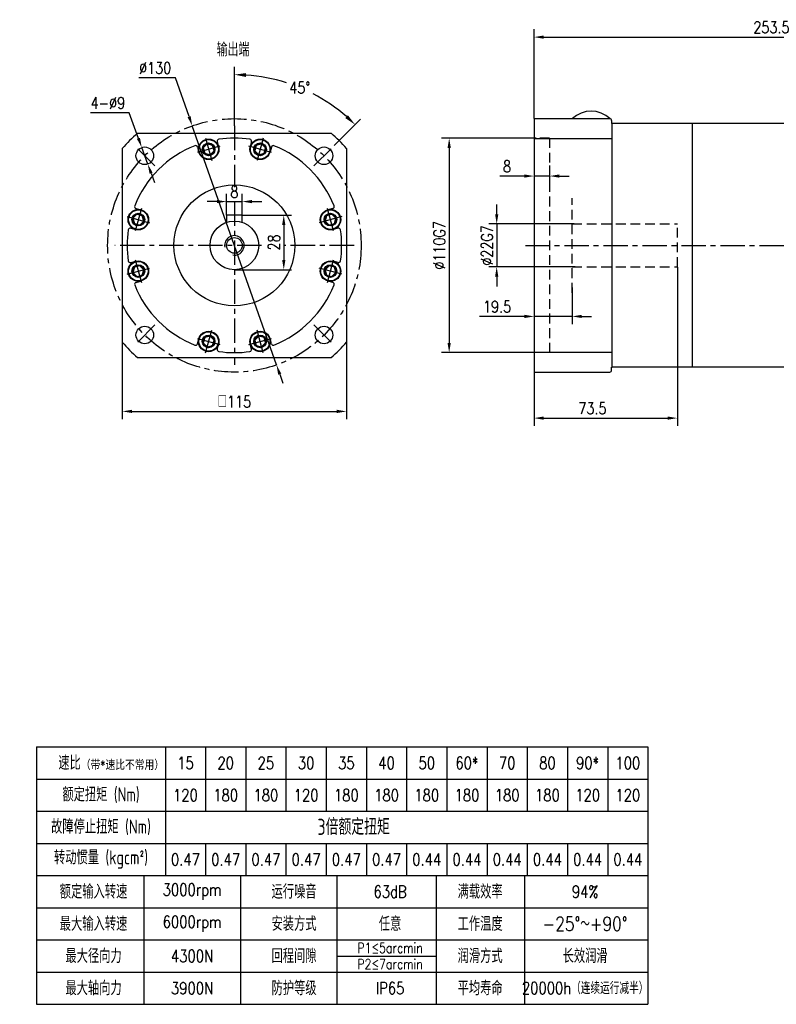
# Model space of a CAD drawing. Header units: inches. Extents: x 41 to 818, y 10 to 525.
# Tile 1 of 3: x 41 to 429, y 10 to 515. Entities that reach past the tile are written whole.
import ezdxf

# ---------------------------------------------------------------- set-up
doc = ezdxf.new("R2010")
doc.units = ezdxf.units.IN
doc.header["$LTSCALE"] = 20
doc.header["$MEASUREMENT"] = 0
doc.linetypes.add('CENTER', pattern=[2, 1.25, -0.25, 0.25, -0.25])
doc.linetypes.add('HIDDEN', pattern=[0.375, 0.25, -0.125])
for name, color, linetype in [('1轮廓实线层', 7, 'Continuous'), ('2细线层', 4, 'Continuous'), ('3中心线层', 1, 'CENTER'), ('4虚线层', 6, 'HIDDEN'), ('6文字层', 3, 'Continuous'), ('7标注层', 4, 'Continuous')]:
    doc.layers.add(name, color=color, linetype=linetype)
doc.styles.add('PC_TEXTSTYLE', font='isocp.shx', dxfattribs={"width": 0.8, "bigfont": 'HZFS.SHX'})
doc.styles.add('TH_GBDIM', font='romans.shx', dxfattribs={"width": 0.8, "bigfont": 'gbcbig.shx'})
doc.dimstyles.new('直径标注A3', dxfattribs={"dimscale": 2, "dimtxt": 3.5, "dimasz": 3, "dimexe": 2, "dimexo": 0.0625, "dimgap": 1, "dimtad": 1, "dimtih": 1, "dimtoh": 1, "dimdsep": 46, "dimtxsty": 'PC_TEXTSTYLE', "dimsah": 1, "dimcen": 0.09, "dimclrt": 3, "dimadec": 0, "dimazin": 0, "dimtfac": 0.7, "dimtmove": 0, "dimatfit": 0, "dimfxl": 1, "dimtzin": 0, "dimarcsym": 0})
doc.dimstyles.new('线性标注', dxfattribs={"dimscale": 2, "dimtxt": 2.5, "dimasz": 3, "dimexe": 2, "dimexo": 0, "dimgap": 1, "dimtad": 1, "dimdsep": 46, "dimtxsty": 'PC_TEXTSTYLE', "dimsah": 1, "dimcen": 0.09, "dimclrt": 3, "dimadec": 0, "dimazin": 0, "dimtfac": 0.7, "dimtix": 1, "dimtmove": 0, "dimatfit": 0, "dimfxl": 1, "dimtzin": 0, "dimarcsym": 0})
doc.dimstyles.new('角度标注', dxfattribs={"dimscale": 2, "dimtxt": 3.5, "dimasz": 3, "dimexe": 2, "dimexo": 0, "dimgap": 1, "dimtad": 1, "dimtih": 1, "dimtoh": 1, "dimdsep": 46, "dimtxsty": 'PC_TEXTSTYLE', "dimsah": 1, "dimcen": 0.09, "dimclrd": 4, "dimclrt": 3, "dimadec": 0, "dimazin": 0, "dimtfac": 0.7, "dimtmove": 0, "dimatfit": 0, "dimfxl": 1, "dimtzin": 0, "dimarcsym": 0})

# ---------------------------------------------------------------- blocks, each defined once
blk = doc.blocks.new('*D22')
at = {"layer": '7标注层', "color": 0, "lineweight": -2, "transparency": 16777216}
for p, q in [((378.59, 387.96), (378.59, 306.64)), ((305.09, 334.21), (305.09, 306.64)), ((310.09, 310.64), (373.59, 310.64))]:
    blk.add_line(p, q, dxfattribs=at)
at = {"layer": '7标注层', "color": 0, "transparency": 16777216}
for points in [[(310.09, 311.47), (310.09, 309.8), (305.09, 310.64)], [(373.59, 311.47), (373.59, 309.8), (378.59, 310.64)]]:
    blk.add_solid(points, dxfattribs=at)
at = {"layer": 'Defpoints', "color": 0, "transparency": 16777216}
for p in [(378.59, 387.96), (305.09, 334.21), (378.59, 310.64)]:
    blk.add_point(p, dxfattribs=at)
at = {"layer": '7标注层', "color": 3, "transparency": 16777216, "insert": (335.05, 315.64), "char_height": 6, "attachment_point": 5, "style": 'TH_GBDIM'}
blk.add_mtext('73.5', dxfattribs=at)
blk = doc.blocks.new('*D23')
at = {"layer": '7标注层', "color": 0, "lineweight": -2, "transparency": 16777216}
for p, q in [((285.94, 415.21), (285.94, 420.21)), ((325.59, 410.21), (281.94, 410.21)), ((285.94, 410.21), (285.94, 388.21)), ((326.2, 388.21), (281.94, 388.21)), ((285.94, 383.21), (285.94, 378.21))]:
    blk.add_line(p, q, dxfattribs=at)
at = {"layer": '7标注层', "color": 0, "transparency": 16777216}
for points in [[(285.11, 415.21), (286.78, 415.21), (285.94, 410.21)], [(285.11, 383.21), (286.78, 383.21), (285.94, 388.21)]]:
    blk.add_solid(points, dxfattribs=at)
at = {"layer": 'Defpoints', "color": 0, "transparency": 16777216}
for p in [(325.59, 410.21), (285.94, 388.21), (326.2, 388.21)]:
    blk.add_point(p, dxfattribs=at)
at = {"layer": '7标注层', "color": 3, "transparency": 16777216, "insert": (280.94, 399.21), "char_height": 6, "attachment_point": 5, "rotation": 90, "style": 'TH_GBDIM'}
blk.add_mtext('\\A1;%%c22G7', dxfattribs=at)
blk = doc.blocks.new('*D24')
at = {"layer": '7标注层', "color": 0, "lineweight": -2, "transparency": 16777216}
for p, q in [((306.1, 454.21), (257.56, 454.21)), ((261.56, 449.21), (261.56, 349.21)), ((306.09, 344.21), (257.56, 344.21))]:
    blk.add_line(p, q, dxfattribs=at)
at = {"layer": '7标注层', "color": 0, "transparency": 16777216}
for points in [[(260.73, 449.21), (262.39, 449.21), (261.56, 454.21)], [(260.73, 349.21), (262.39, 349.21), (261.56, 344.21)]]:
    blk.add_solid(points, dxfattribs=at)
at = {"layer": 'Defpoints', "color": 0, "transparency": 16777216}
for p in [(306.1, 454.21), (261.56, 344.21), (306.09, 344.21)]:
    blk.add_point(p, dxfattribs=at)
at = {"layer": '7标注层', "color": 3, "transparency": 16777216, "insert": (256.56, 399.21), "char_height": 6, "attachment_point": 5, "rotation": 90, "style": 'TH_GBDIM'}
blk.add_mtext('\\A1;%%c110G7', dxfattribs=at)
blk = doc.blocks.new('*D25')
at = {"layer": '7标注层', "color": 0, "lineweight": -2, "transparency": 16777216}
for p, q in [((305.09, 440.25), (305.09, 430.77)), ((313.09, 440.25), (313.09, 430.77)), ((300.09, 434.77), (287.62, 434.77)), ((313.09, 434.77), (305.09, 434.77)), ((318.09, 434.77), (323.09, 434.77))]:
    blk.add_line(p, q, dxfattribs=at)
at = {"layer": '7标注层', "color": 0, "transparency": 16777216}
for points in [[(300.09, 435.6), (300.09, 433.93), (305.09, 434.77)], [(318.09, 435.6), (318.09, 433.93), (313.09, 434.77)]]:
    blk.add_solid(points, dxfattribs=at)
at = {"layer": 'Defpoints', "color": 0, "transparency": 16777216}
for p in [(305.09, 440.25), (313.09, 440.25), (313.09, 434.77)]:
    blk.add_point(p, dxfattribs=at)
at = {"layer": '7标注层', "color": 3, "transparency": 16777216, "insert": (291.22, 439.77), "char_height": 6, "attachment_point": 5, "style": 'TH_GBDIM'}
blk.add_mtext('8', dxfattribs=at)
blk = doc.blocks.new('*D26')
at = {"layer": '7标注层', "color": 0, "lineweight": -2, "transparency": 16777216}
for p, q in [((305.09, 464.21), (305.09, 510.02)), ((558.59, 410.71), (558.59, 510.02)), ((310.09, 506.02), (553.59, 506.02))]:
    blk.add_line(p, q, dxfattribs=at)
at = {"layer": '7标注层', "color": 0, "transparency": 16777216}
for points in [[(310.09, 506.86), (310.09, 505.19), (305.09, 506.02)], [(553.59, 506.86), (553.59, 505.19), (558.59, 506.02)]]:
    blk.add_solid(points, dxfattribs=at)
at = {"layer": 'Defpoints', "color": 0, "transparency": 16777216}
for p in [(558.59, 506.02), (305.09, 464.21), (558.59, 410.71)]:
    blk.add_point(p, dxfattribs=at)
at = {"layer": '7标注层', "color": 3, "transparency": 16777216, "insert": (426.81, 511.02), "char_height": 6, "attachment_point": 5, "style": 'TH_GBDIM'}
blk.add_mtext('253.5', dxfattribs=at)
blk = doc.blocks.new('*D84')
at = {"layer": '7标注层', "color": 0, "lineweight": -2, "transparency": 16777216}
for p, q in [((121.15, 485.19), (102.46, 485.19)), ((128.17, 465.24), (121.15, 485.19)), ((173.01, 337.9), (129.83, 460.52)), ((174.67, 333.18), (176.33, 328.47))]:
    blk.add_line(p, q, dxfattribs=at)
at = {"layer": '7标注层', "color": 0, "transparency": 16777216}
for points in [[(128.96, 465.52), (127.39, 464.96), (129.83, 460.52)], [(175.45, 333.46), (173.88, 332.91), (173.01, 337.9)]]:
    blk.add_solid(points, dxfattribs=at)
at = {"layer": 'Defpoints', "color": 0, "transparency": 16777216}
for p in [(129.83, 460.52), (173.01, 337.9)]:
    blk.add_point(p, dxfattribs=at)
at = {"layer": '7标注层', "color": 3, "transparency": 16777216, "insert": (110.81, 490.19), "char_height": 6, "attachment_point": 5, "style": 'TH_GBDIM'}
blk.add_mtext('∅130', dxfattribs=at)
blk = doc.blocks.new('*D85')
at = {"layer": '7标注层', "color": 0, "lineweight": -2, "transparency": 16777216}
for p, q in [((97.46, 467.22), (77.64, 467.22)), ((102.22, 454.1), (97.46, 467.22)), ((106.99, 440.94), (103.92, 449.4)), ((108.7, 436.24), (110.4, 431.54))]:
    blk.add_line(p, q, dxfattribs=at)
at = {"layer": '7标注层', "color": 0, "transparency": 16777216}
for points in [[(103, 454.39), (101.44, 453.82), (103.92, 449.4)], [(109.48, 436.53), (107.91, 435.96), (106.99, 440.94)]]:
    blk.add_solid(points, dxfattribs=at)
at = {"layer": 'Defpoints', "color": 0, "transparency": 16777216}
for p in [(103.92, 449.4), (106.99, 440.94)]:
    blk.add_point(p, dxfattribs=at)
at = {"layer": '7标注层', "color": 3, "transparency": 16777216, "insert": (86.55, 472.22), "char_height": 6, "attachment_point": 5, "style": 'TH_GBDIM'}
blk.add_mtext('4-∅9', dxfattribs=at)
blk = doc.blocks.new('GB／T70.1M6R10')
at = {"layer": '1轮廓实线层'}
for p, q in [((0, 2.86), (-2.48, 1.43)), ((-2.48, 1.43), (-2.48, -1.43)), ((2.48, 1.43), (0, 2.86)), ((2.48, -1.43), (2.48, 1.43)), ((-2.48, -1.43), (0, -2.86)), ((0, -2.86), (2.48, -1.43))]:
    blk.add_line(p, q, dxfattribs=at)
for radius in [5, 2.86]:
    blk.add_circle((0, 0), radius, dxfattribs=at)
at = {"layer": '3中心线层'}
for p, q in [((0, 6), (0, -6)), ((6, 0), (-6, 0))]:
    blk.add_line(p, q, dxfattribs=at)
blk = doc.blocks.new('*D86')
at = {"layer": '7标注层', "color": 0, "lineweight": -2, "transparency": 16777216}
for p, q in [((147.42, 414.71), (147.42, 425.67)), ((155.42, 414.71), (155.42, 425.67)), ((142.42, 421.67), (137.42, 421.67)), ((147.42, 421.67), (155.42, 421.67)), ((160.42, 421.67), (165.42, 421.67))]:
    blk.add_line(p, q, dxfattribs=at)
at = {"layer": '7标注层', "color": 0, "transparency": 16777216}
for points in [[(142.42, 422.51), (142.42, 420.84), (147.42, 421.67)], [(160.42, 422.51), (160.42, 420.84), (155.42, 421.67)]]:
    blk.add_solid(points, dxfattribs=at)
at = {"layer": 'Defpoints', "color": 0, "transparency": 16777216}
for p in [(155.42, 421.67), (147.42, 414.71), (155.42, 414.71)]:
    blk.add_point(p, dxfattribs=at)
at = {"layer": '7标注层', "color": 3, "transparency": 16777216, "insert": (151.42, 426.67), "char_height": 6, "attachment_point": 5, "style": 'TH_GBDIM'}
blk.add_mtext('8', dxfattribs=at)
blk = doc.blocks.new('*D87')
at = {"layer": '7标注层', "color": 0, "lineweight": -2, "transparency": 16777216}
for p, q in [((155.42, 414.71), (180.74, 414.71)), ((176.74, 409.71), (176.74, 391.71)), ((151.42, 386.71), (180.74, 386.71))]:
    blk.add_line(p, q, dxfattribs=at)
at = {"layer": '7标注层', "color": 0, "transparency": 16777216}
for points in [[(175.91, 409.71), (177.57, 409.71), (176.74, 414.71)], [(175.91, 391.71), (177.57, 391.71), (176.74, 386.71)]]:
    blk.add_solid(points, dxfattribs=at)
at = {"layer": 'Defpoints', "color": 0, "transparency": 16777216}
for p in [(155.42, 414.71), (151.42, 386.71), (176.74, 386.71)]:
    blk.add_point(p, dxfattribs=at)
at = {"layer": '7标注层', "color": 3, "transparency": 16777216, "insert": (171.74, 400.71), "char_height": 6, "attachment_point": 5, "rotation": 90, "style": 'TH_GBDIM'}
blk.add_mtext('28', dxfattribs=at)
blk = doc.blocks.new('*D88')
at = {"layer": '7标注层', "color": 0, "lineweight": -2, "transparency": 16777216}
for p, q in [((151.42, 460.55), (151.42, 490.78)), ((202.62, 450.42), (216.17, 463.96))]:
    blk.add_line(p, q, dxfattribs=at)
at = {"layer": '7标注层', "color": 4, "lineweight": -2, "transparency": 16777216}
for start, end in [(72.2402, 86.0733), (48.9267, 62.591)]:
    blk.add_arc((151.42, 399.21), 87.57, start, end, dxfattribs=at)
at = {"layer": '7标注层', "color": 4, "transparency": 16777216}
for points in [[(157.38, 485.57), (157.45, 487.57), (151.42, 486.78)], [(209.63, 465.96), (208.27, 464.49), (213.34, 461.13)]]:
    blk.add_solid(points, dxfattribs=at)
at = {"layer": 'Defpoints', "color": 0, "transparency": 16777216}
for p in [(195.2, 475.05), (151.42, 460.55), (202.62, 450.42), (192.14, 439.93), (151.42, 337.87)]:
    blk.add_point(p, dxfattribs=at)
at = {"layer": '7标注层', "color": 3, "transparency": 16777216, "insert": (184.93, 480.11), "char_height": 6, "attachment_point": 5, "style": 'TH_GBDIM'}
blk.add_mtext('45°', dxfattribs=at)
blk = doc.blocks.new('*D89')
at = {"layer": '7标注层', "color": 0, "lineweight": -2, "transparency": 16777216}
for p, q in [((93.92, 349.51), (93.92, 310.07)), ((208.92, 349.51), (208.92, 310.07)), ((98.92, 314.07), (203.92, 314.07))]:
    blk.add_line(p, q, dxfattribs=at)
at = {"layer": '7标注层', "color": 0, "transparency": 16777216}
for points in [[(98.92, 314.91), (98.92, 313.24), (93.92, 314.07)], [(203.92, 314.91), (203.92, 313.24), (208.92, 314.07)]]:
    blk.add_solid(points, dxfattribs=at)
at = {"layer": 'Defpoints', "color": 0, "transparency": 16777216}
for p in [(93.92, 349.51), (208.92, 349.51), (208.92, 314.07)]:
    blk.add_point(p, dxfattribs=at)
at = {"layer": '7标注层', "color": 3, "transparency": 16777216, "insert": (151.42, 319.07), "char_height": 6, "attachment_point": 5, "style": 'TH_GBDIM'}
blk.add_mtext('{□}115', dxfattribs=at)
blk = doc.blocks.new('*D95')
at = {"layer": '7标注层', "color": 0, "lineweight": -2, "transparency": 16777216}
for p, q in [((324.59, 377.6), (324.59, 358.78)), ((305.09, 373.17), (305.09, 358.78)), ((300.09, 362.78), (277.15, 362.78)), ((324.59, 362.78), (305.09, 362.78)), ((329.59, 362.78), (334.59, 362.78))]:
    blk.add_line(p, q, dxfattribs=at)
at = {"layer": '7标注层', "color": 0, "transparency": 16777216}
for points in [[(300.09, 363.62), (300.09, 361.95), (305.09, 362.78)], [(329.59, 363.62), (329.59, 361.95), (324.59, 362.78)]]:
    blk.add_solid(points, dxfattribs=at)
at = {"layer": 'Defpoints', "color": 0, "transparency": 16777216}
for p in [(324.59, 377.6), (305.09, 373.17), (324.59, 362.78)]:
    blk.add_point(p, dxfattribs=at)
at = {"layer": '7标注层', "color": 3, "transparency": 16777216, "insert": (286.12, 367.78), "char_height": 6, "attachment_point": 5, "style": 'TH_GBDIM'}
blk.add_mtext('19.5', dxfattribs=at)
blk = doc.blocks.new('1151151151152')
at = {"layer": '1轮廓实线层'}
for p, q in [((45.53, -23.28), (159.53, -23.28)), ((45.53, -23.28), (45.53, -71.28)), ((159.53, -23.28), (159.53, -71.28)), ((45.53, -47.28), (159.53, -47.28)), ((83.53, -47.28), (83.53, -71.28)), ((101.53, -47.28), (101.53, -71.28)), ((120.03, -47.28), (120.03, -71.28)), ((136.53, -47.28), (136.53, -71.28)), ((45.53, -71.28), (159.53, -71.28))]:
    blk.add_line(p, q, dxfattribs=at)
at = {"layer": '2细线层'}
for p, q in [((69.53, -23.28), (69.53, -47.28)), ((69.53, -23.28), (69.53, -35.28)), ((77.03, -23.28), (77.03, -35.28)), ((77.03, -23.28), (77.03, -35.28)), ((84.53, -23.28), (84.53, -35.28)), ((92.03, -23.28), (92.03, -35.28)), ((92.03, -23.28), (92.03, -35.28)), ((99.53, -23.28), (99.53, -35.28)), ((107.03, -23.28), (107.03, -35.28)), ((114.53, -23.28), (114.53, -35.28)), ((114.53, -23.28), (114.53, -35.28)), ((122.03, -23.28), (122.03, -35.28)), ((129.53, -23.28), (129.53, -35.28)), ((137.03, -23.28), (137.03, -35.28)), ((144.53, -23.28), (144.53, -35.28)), ((152.03, -23.28), (152.03, -35.28)), ((45.53, -29.28), (159.53, -29.28)), ((45.53, -35.28), (159.53, -35.28)), ((45.53, -35.28), (159.53, -35.28)), ((45.53, -41.28), (159.53, -41.28)), ((69.53, -41.28), (69.53, -47.28)), ((77.03, -41.28), (77.03, -47.28)), ((77.03, -41.28), (77.03, -47.28)), ((84.53, -41.28), (84.53, -47.28)), ((92.03, -41.28), (92.03, -47.28)), ((92.03, -41.28), (92.03, -47.28)), ((99.53, -41.28), (99.53, -47.28)), ((107.03, -41.28), (107.03, -47.28)), ((114.53, -41.28), (114.53, -47.28)), ((114.53, -41.28), (114.53, -47.28)), ((122.03, -41.28), (122.03, -47.28)), ((129.53, -41.28), (129.53, -47.28)), ((137.03, -41.28), (137.03, -47.28)), ((144.53, -41.28), (144.53, -47.28)), ((152.03, -41.28), (152.03, -47.28)), ((65.53, -47.28), (65.53, -71.28)), ((45.53, -53.28), (159.53, -53.28)), ((45.53, -59.28), (159.53, -59.28)), ((101.53, -62.28), (120.03, -62.28)), ((45.53, -65.28), (159.53, -65.28))]:
    blk.add_line(p, q, dxfattribs=at)
at = {"layer": '6文字层', "attachment_point": 5}
for s, width, heights, insert, char_height, style in [('速比{\\H0.66667x;（带\\Fromans,gbcbig|c134;*\\Fisocp,hzfs|c134;速比不常用）}', 56.5577, [0], (59.43, -26.28), 2.625, 'PC_TEXTSTYLE'), ('15', 10, [8], (73.28, -26.28), 2.25, 'TH_GBDIM'), ('20', 10, [8], (80.78, -26.28), 2.25, 'TH_GBDIM'), ('25', 10, [8], (88.28, -26.28), 2.25, 'TH_GBDIM'), ('30', 10, [8], (95.78, -26.28), 2.25, 'TH_GBDIM'), ('35', 10, [8], (103.28, -26.28), 2.25, 'TH_GBDIM'), ('40', 10, [8], (110.78, -26.28), 2.25, 'TH_GBDIM'), ('50', 10, [8], (118.28, -26.28), 2.25, 'TH_GBDIM'), ('60*', 10, [8], (125.78, -26.28), 2.25, 'TH_GBDIM'), ('70', 10, [8], (133.28, -26.28), 2.25, 'TH_GBDIM'), ('80', 10, [8], (140.78, -26.28), 2.25, 'TH_GBDIM'), ('90*', 10, [8], (148.28, -26.28), 2.25, 'TH_GBDIM'), ('100', 10, [8], (155.78, -26.28), 2.25, 'TH_GBDIM'), ('{\\H0.7x;额定扭矩 (Nm)\\H1.1429x; }', 51.3119, [0], (57.53, -32.28), 3.75, 'PC_TEXTSTYLE'), ('120', 10, [8], (73.28, -32.28), 2.25, 'TH_GBDIM'), ('180', 10, [8], (80.78, -32.28), 2.25, 'TH_GBDIM'), ('180', 10, [8], (88.28, -32.28), 2.25, 'TH_GBDIM'), ('120', 10, [8], (95.78, -32.28), 2.25, 'TH_GBDIM'), ('180', 10, [8], (103.28, -32.28), 2.25, 'TH_GBDIM'), ('180', 10, [8], (110.78, -32.28), 2.25, 'TH_GBDIM'), ('180', 10, [8], (118.28, -32.28), 2.25, 'TH_GBDIM'), ('180', 10, [8], (125.78, -32.28), 2.25, 'TH_GBDIM'), ('180', 10, [8], (133.28, -32.28), 2.25, 'TH_GBDIM'), ('180', 10, [8], (140.78, -32.28), 2.25, 'TH_GBDIM'), ('120', 10, [8], (148.28, -32.28), 2.25, 'TH_GBDIM'), ('120', 10, [8], (155.78, -32.28), 2.25, 'TH_GBDIM'), ('\\pt17.5;故障停止扭矩 (Nm)', 53.1016, [0], (57.53, -38.28), 2.625, 'PC_TEXTSTYLE'), ('3倍额定扭矩  ', 46.0307, [0], (104.65, -38.2), 3, 'PC_TEXTSTYLE'), ('转动惯量 (kgcm²)', 51.3119, [0], (57.53, -44.28), 2.625, 'PC_TEXTSTYLE'), ('0.47', 10, [8], (73.28, -44.28), 2.25, 'TH_GBDIM'), ('0.47', 10, [8], (80.78, -44.28), 2.25, 'TH_GBDIM'), ('0.47', 10, [8], (88.28, -44.28), 2.25, 'TH_GBDIM'), ('0.47', 10, [8], (95.78, -44.28), 2.25, 'TH_GBDIM'), ('0.47', 10, [8], (103.28, -44.28), 2.25, 'TH_GBDIM'), ('0.47', 10, [8], (110.78, -44.28), 2.25, 'TH_GBDIM'), ('0.44', 10, [8], (118.28, -44.28), 2.25, 'TH_GBDIM'), ('0.44', 10, [8], (125.78, -44.28), 2.25, 'TH_GBDIM'), ('0.44', 10, [8], (133.28, -44.28), 2.25, 'TH_GBDIM'), ('0.44', 10, [8], (140.78, -44.28), 2.25, 'TH_GBDIM'), ('0.44', 10, [8], (148.28, -44.28), 2.25, 'TH_GBDIM'), ('0.44', 10, [8], (155.78, -44.28), 2.25, 'TH_GBDIM'), ('额定输入转速 ', 40.4157, [0], (56.14, -50.28), 2.625, 'PC_TEXTSTYLE'), ('3000rpm', 32, [0], (74.51, -50.28), 2.25, 'TH_GBDIM'), ('运行噪音', 33.8738, [0], (93.53, -50.28), 2.625, 'PC_TEXTSTYLE'), ('63dB', 32, [0], (111.44, -50.28), 2.25, 'TH_GBDIM'), ('满载效率', 33.8738, [0], (128.23, -50.28), 2.625, 'PC_TEXTSTYLE'), ('94%', 32, [0], (147.81, -50.28), 2.25, 'TH_GBDIM'), ('最大输入转速 ', 40.4157, [0], (56.14, -56.28), 2.625, 'PC_TEXTSTYLE'), ('安装方式', 33.8738, [0], (93.53, -56.28), 2.625, 'PC_TEXTSTYLE'), ('{\\Fisocp,hzfs|c134;任意}', 32, [0], (111.44, -56.28), 2.625, 'TH_GBDIM'), ('工作温度', 33.8738, [0], (128.23, -56.28), 2.625, 'PC_TEXTSTYLE'), ('-25°～+90°', 45.2953, [0], (147.81, -56.28), 2.625, 'TH_GBDIM'), ('6000rpm', 32, [0], (74.51, -56.28), 2.25, 'TH_GBDIM'), ('最大径向力 ', 33.8738, [0], (56.14, -62.28), 2.625, 'PC_TEXTSTYLE'), ('回程间隙', 33.8738, [0], (93.53, -62.28), 2.625, 'PC_TEXTSTYLE'), ('P1≤5arcmin', 32, [0], (111.44, -60.78), 1.875, 'TH_GBDIM'), ('润滑方式', 33.8738, [0], (128.23, -62.28), 2.625, 'PC_TEXTSTYLE'), ('{\\Fisocp,hzfs|c134;长效润滑}', 32, [0], (147.81, -62.28), 2.625, 'TH_GBDIM'), ('4300N', 32, [0], (74.51, -62.28), 2.25, 'TH_GBDIM'), ('P2≤7arcmin', 32, [0], (111.44, -63.78), 1.875, 'TH_GBDIM'), ('最大轴向力 ', 33.8738, [0], (56.14, -68.28), 2.625, 'PC_TEXTSTYLE'), ('3900N', 32, [0], (74.51, -68.28), 2.25, 'TH_GBDIM'), ('防护等级', 33.8738, [0], (93.53, -68.28), 2.625, 'PC_TEXTSTYLE'), ('IP65', 32, [0], (111.44, -68.28), 2.25, 'TH_GBDIM'), ('平均寿命', 33.8738, [0], (128.23, -68.28), 2.625, 'PC_TEXTSTYLE'), ('20000h（连续运行减半）', 53.5588, [0], (147.81, -68.28), 2.25, 'TH_GBDIM')]:
    blk.add_mtext_dynamic_manual_height_columns(s, width=width, gutter_width=25, heights=heights, dxfattribs=dict(at, insert=insert, char_height=char_height, style=style))

msp = doc.modelspace()

# ---------------------------------------------------------------- linework, layer by layer
for p, q in [((305.091, 464.211), (343.891, 464.211)), ((305.091, 334.211), (343.891, 334.211))]:
    msp.add_line(p, q)
at = {"layer": '1轮廓实线层'}
for p, q in [((305.091, 464.211), (305.091, 455.211)), ((344.891, 463.211), (344.891, 461.711)), ((344.891, 461.711), (345.091, 461.711)), ((437.091, 461.711), (345.091, 461.711)), ((345.091, 336.711), (345.091, 461.711)), ((386.091, 461.711), (386.091, 336.711)), ((101.723, 456.711), (201.116, 456.711)), ((161.427, 456.843), (161.391, 456.711)), ((305.091, 455.211), (305.091, 343.211)), ((132.466, 449.662), (133.149, 447.115)), ((142.608, 452.379), (143.291, 449.832)), ((160.231, 452.379), (159.548, 449.832)), ((170.373, 449.662), (169.69, 447.115)), ((93.919, 448.908), (93.919, 349.515)), ((208.919, 448.908), (208.919, 349.515)), ((100.969, 418.165), (103.516, 417.482)), ((155.419, 414.711), (147.419, 414.711)), ((147.419, 414.711), (147.419, 411.054)), ((155.419, 411.054), (155.419, 414.711)), ((201.87, 418.165), (199.323, 417.482)), ((98.251, 408.022), (100.798, 407.34)), ((204.588, 408.022), (202.04, 407.34)), ((98.251, 390.4), (100.798, 391.083)), ((204.588, 390.4), (202.04, 391.083)), ((100.969, 380.258), (103.516, 380.94)), ((201.87, 380.258), (199.323, 380.94)), ((132.466, 348.761), (133.149, 351.308)), ((142.608, 346.043), (143.291, 348.59)), ((160.231, 346.043), (159.548, 348.59)), ((170.373, 348.761), (169.69, 351.308)), ((101.723, 341.711), (201.116, 341.711)), ((141.412, 341.579), (141.448, 341.711)), ((305.091, 343.211), (305.091, 334.211)), ((345.091, 339.961), (345.091, 339.961)), ((345.091, 339.961), (345.091, 339.961)), ((345.091, 339.961), (345.091, 339.961)), ((345.091, 339.961), (345.091, 339.961)), ((386.091, 340.711), (386.091, 336.711)), ((344.891, 336.711), (345.091, 336.711)), ((344.891, 335.211), (344.891, 336.711)), ((437.091, 336.711), (345.091, 336.711))]:
    msp.add_line(p, q, dxfattribs=at)
at = {"layer": '1轮廓实线层', "ltscale": 0.5}
for p, q in [((305.091, 453.984), (345.091, 453.984)), ((305.091, 344.439), (345.091, 344.439))]:
    msp.add_line(p, q, dxfattribs=at)
at = {"layer": '1轮廓实线层'}
for centre, radius in [((105.457, 445.173), 4.5), ((138.22, 448.473), 5.25), ((138.22, 448.473), 3.25), ((164.619, 448.473), 5.25), ((164.619, 448.473), 3.25), ((197.381, 445.173), 4.5), ((151.419, 399.211), 31), ((102.157, 412.411), 5.25), ((102.157, 412.411), 3.25), ((200.682, 412.411), 5.25), ((200.682, 412.411), 3.25), ((151.419, 399.211), 12.5), ((151.419, 399.211), 4), ((102.157, 386.011), 5.25), ((102.157, 386.011), 3.25), ((200.682, 386.011), 5.25), ((200.682, 386.011), 3.25), ((105.457, 353.249), 4.5), ((138.22, 349.949), 5.25), ((164.619, 349.949), 5.25), ((197.381, 353.249), 4.5), ((138.22, 349.949), 3.25), ((164.619, 349.949), 3.25)]:
    msp.add_circle(centre, radius, dxfattribs=at)
for centre, radius, start, end in [((334.391, 454.101), 13.966, 46.37892, 133.62108), ((343.891, 463.211), 1, 0, 90), ((151.419, 399.211), 76, 130.83647, 139.16353), ((151.419, 399.211), 76, 40.83647, 49.16353), ((151.419, 399.211), 55, 111.64635, 158.35365), ((131.5, 449.403), 1, 15, 111.64635), ((143.574, 452.638), 1, 98.35365, 195), ((151.419, 399.211), 55, 81.64635, 98.35365), ((159.265, 452.638), 1, 345, 81.64635), ((171.339, 449.403), 1, 68.35365, 165), ((151.419, 399.211), 55, 21.64635, 68.35365), ((101.228, 419.131), 1, 158.35365, 255), ((201.611, 419.131), 1, 285, 21.64635), ((151.419, 399.211), 55, 171.64635, 188.35365), ((97.992, 407.056), 1, 75, 171.64635), ((204.846, 407.056), 1, 8.35365, 105), ((151.419, 399.211), 55, 351.64635, 8.35365), ((97.992, 391.366), 1, 188.35365, 285), ((204.846, 391.366), 1, 255, 351.64635), ((101.228, 379.292), 1, 105, 201.64635), ((151.419, 399.211), 55, 201.64635, 248.35365), ((151.419, 399.211), 55, 291.64635, 338.35365), ((201.611, 379.292), 1, 338.35365, 75), ((151.419, 399.211), 76, 220.83647, 229.16353), ((131.5, 349.019), 1, 248.35365, 345), ((171.339, 349.019), 1, 195, 291.64635), ((151.419, 399.211), 76, 310.83647, 319.16353), ((143.574, 345.784), 1, 165, 261.64635), ((151.419, 399.211), 55, 261.64635, 278.35365), ((159.265, 345.784), 1, 278.35365, 15), ((343.891, 335.211), 1, 270, 0)]:
    msp.add_arc(centre, radius, start, end, dxfattribs=at)
at = {"layer": '2细线层'}
msp.add_arc((151.419, 399.211), 5, 260, 190, dxfattribs=at)
at = {"layer": '3中心线层', "ltscale": 0.5}
for p, q in [((151.419, 460.548), (151.419, 429.021)), ((110.7, 439.931), (100.215, 450.416)), ((192.139, 439.931), (202.624, 450.416)), ((151.419, 421.674), (151.419, 337.874)), ((165.348, 399.211), (90.083, 399.211)), ((212.756, 399.211), (176.741, 399.211)), ((300.652, 399.211), (559.986, 399.211)), ((110.7, 358.492), (100.215, 348.007)), ((192.139, 358.492), (202.624, 348.007))]:
    msp.add_line(p, q, dxfattribs=at)
msp.add_circle((151.419, 399.211), 65, dxfattribs=at)
at = {"layer": '4虚线层'}
for p, q in [((313.091, 454.211), (305.091, 454.211)), ((313.091, 454.211), (313.091, 344.211)), ((324.591, 374.95), (324.591, 423.473)), ((324.591, 410.211), (378.591, 410.211)), ((378.591, 388.211), (378.591, 410.211)), ((324.591, 388.211), (378.591, 388.211)), ((313.091, 344.211), (305.091, 344.211))]:
    msp.add_line(p, q, dxfattribs=at)

# ---------------------------------------------------------------- block references
at = {"layer": '1轮廓实线层'}
for p, rotation in [((138.22, 448.473), 15), ((164.619, 448.473), 345), ((102.157, 412.411), 74.99999999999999), ((200.682, 412.411), 284.9999999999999), ((102.157, 386.011), 105), ((200.682, 386.011), 254.9999999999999), ((138.22, 349.949), 165), ((164.619, 349.949), 194.9999999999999)]:
    msp.add_blockref('GB／T70.1M6R10', p, dxfattribs=dict(at, rotation=rotation))
at = {"layer": '1轮廓实线层', "xscale": 2.75, "yscale": 2.75, "zscale": 2.75}
msp.add_blockref('1151151151152', (-75.199, 206.029), dxfattribs=at)

# ---------------------------------------------------------------- texts
at = {"layer": '6文字层', "insert": (142.322, 503.128), "char_height": 7, "attachment_point": 1, "style": 'PC_TEXTSTYLE'}
msp.add_mtext_dynamic_manual_height_columns('输出端', width=28.41709, gutter_width=25, heights=[0], dxfattribs=at)

# ---------------------------------------------------------------- dimensions: what is measured, and where the dimension line sits
at = {"layer": '7标注层'}
for base, p1, p2, picture, middle in [((558.591, 506.022), (305.091, 464.211), (558.591, 410.711), '*D26', (426.809, 506.022)), ((313.091, 434.766), (305.091, 440.252), (313.091, 440.252), '*D25', (291.225, 434.766)), ((378.591, 310.637), (305.091, 334.211), (378.591, 387.961), '*D22', (335.045, 310.637)), ((324.591, 362.784), (305.091, 373.173), (324.591, 377.601), '*D95', (286.12, 362.784))]:
    dim = msp.add_linear_dim(base=base, p1=p1, p2=p2, dimstyle='线性标注', override={"dimtxt": 3, "dimasz": 2.5, "dimtxsty": 'TH_GBDIM', "dimadec": 2}, dxfattribs=at)
    dim.commit()
    dim.dimension.update_dxf_attribs({"geometry": picture, "text_midpoint": middle, "dimtype": 160})
dim = msp.add_diameter_dim_2p(p1=(173.005, 337.9), p2=(129.833, 460.522), dimstyle='直径标注A3', override={"dimtxt": 3, "dimasz": 2.5, "dimtxsty": 'TH_GBDIM', "dimadec": 2}, dxfattribs=at)
dim.commit()
dim.dimension.update_dxf_attribs({"geometry": '*D84', "text_midpoint": (110.807, 485.187), "dimtype": 163})
dim = msp.add_angular_dim_2l(base=(195.202, 475.045), line1=((151.419, 460.548), (151.419, 337.874)), line2=((192.139, 439.931), (202.624, 450.416)), dimstyle='角度标注', override={"dimtxt": 3, "dimasz": 3, "dimgap": 1, "dimtad": 1, "dimjust": 0, "dimdec": 0, "dimlfac": 1, "dimtxsty": 'TH_GBDIM', "dimse1": 0, "dimse2": 0, "dimsd1": 0, "dimsd2": 0, "dimadec": 0}, dxfattribs=at)
dim.commit()
dim.dimension.update_dxf_attribs({"geometry": '*D88', "text_midpoint": (184.929, 480.111)})
dim = msp.add_diameter_dim_2p(p1=(106.991, 440.943), p2=(103.924, 449.404), text='4-<>', dimstyle='直径标注A3', override={"dimtxt": 3, "dimasz": 2.5, "dimtxsty": 'TH_GBDIM', "dimadec": 2}, dxfattribs=at)
dim.commit()
dim.dimension.update_dxf_attribs({"geometry": '*D85', "text_midpoint": (86.55, 467.224), "dimtype": 163})
for base, p1, p2, picture, middle in [((261.559, 344.211), (306.105, 454.211), (306.091, 344.211), '*D24', (256.559, 399.211)), ((285.945, 388.211), (325.591, 410.211), (326.202, 388.211), '*D23', (280.945, 399.211))]:
    dim = msp.add_linear_dim(base=base, p1=p1, p2=p2, angle=270, text='\\A1;%%c<>G7', dimstyle='线性标注', override={"dimtxt": 3, "dimasz": 2.5, "dimtxsty": 'TH_GBDIM', "dimadec": 2}, dxfattribs=at)
    dim.commit()
    dim.dimension.update_dxf_attribs({"geometry": picture, "text_midpoint": middle})
dim = msp.add_linear_dim(base=(155.419, 421.674), p1=(147.419, 414.711), p2=(155.419, 414.711), dimstyle='线性标注', override={"dimtxt": 3, "dimasz": 2.5, "dimtxsty": 'TH_GBDIM', "dimadec": 2}, dxfattribs=at)
dim.commit()
dim.dimension.update_dxf_attribs({"geometry": '*D86', "text_midpoint": (151.419, 426.674)})
dim = msp.add_linear_dim(base=(176.741, 386.711), p1=(155.419, 414.711), p2=(151.419, 386.711), angle=90, dimstyle='线性标注', override={"dimtxt": 3, "dimasz": 2.5, "dimtxsty": 'TH_GBDIM', "dimadec": 2}, dxfattribs=at)
dim.commit()
dim.dimension.update_dxf_attribs({"geometry": '*D87', "text_midpoint": (171.741, 400.711)})
dim = msp.add_linear_dim(base=(208.919, 314.073), p1=(93.919, 349.515), p2=(208.919, 349.515), text='{□}<>', dimstyle='线性标注', override={"dimtxt": 3, "dimasz": 2.5, "dimtxsty": 'TH_GBDIM', "dimadec": 2}, dxfattribs=at)
dim.commit()
dim.dimension.update_dxf_attribs({"geometry": '*D89', "text_midpoint": (151.419, 319.073)})

doc.saveas('drawing.dxf')
